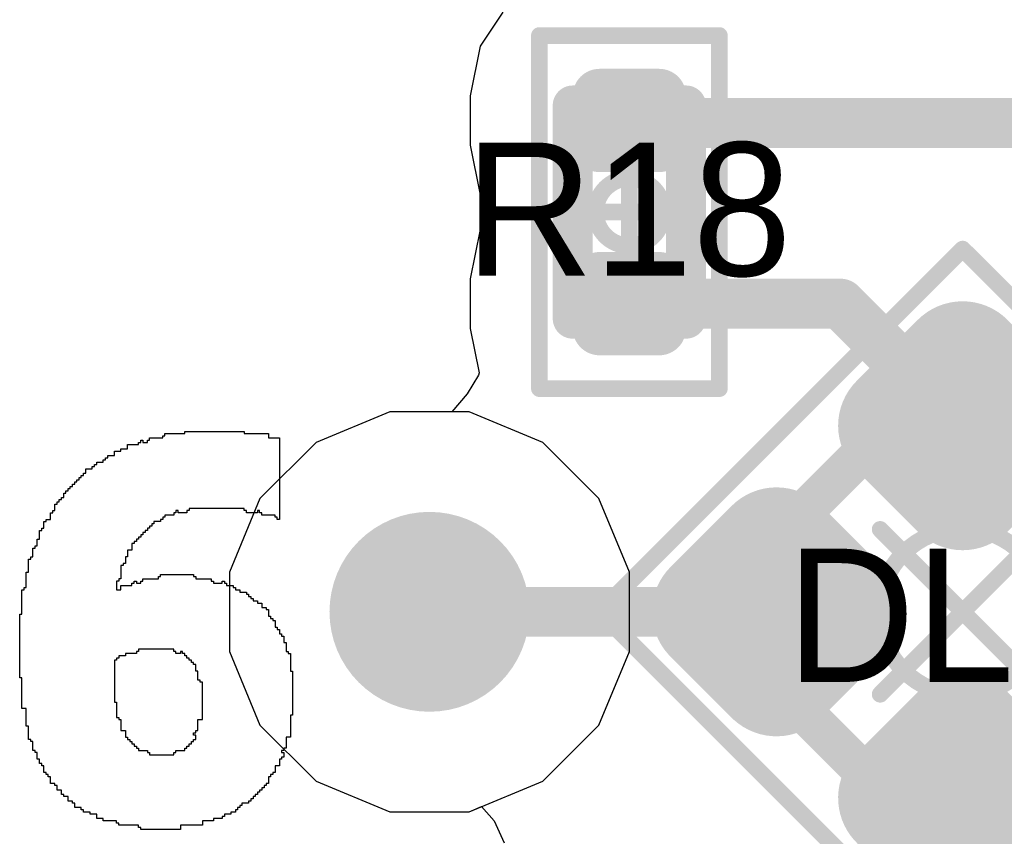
# Model space of a CAD drawing. Header units: millimetres. Extents: x -0.08 to 3.17, y -0.08 to 4.88.
# Tile 98 of 256: x 0.09 to 0.2, y 1.97 to 2.06. Entities that reach past the tile are written whole.
import ezdxf

# ---------------------------------------------------------------- set-up
doc = ezdxf.new("R2010")
doc.units = ezdxf.units.MM
doc.header["$MEASUREMENT"] = 0
for name, color, linetype in [('BottomLayer', 5, 'Continuous'), ('Mechanical13', 56, 'Continuous'), ('Mechanical15', 56, 'Continuous'), ('Mechanical2', 216, 'Continuous'), ('MidLayer1', 16, 'Continuous'), ('MidLayer2', 76, 'Continuous'), ('MultiLayer', 9, 'Continuous'), ('TopLayer', 1, 'Continuous'), ('TopOverlay', 2, 'Continuous'), ('TopPaste', 8, 'Continuous'), ('TopSolder', 216, 'Continuous'), ('ViaHoleLayer', 16, 'Continuous')]:
    doc.layers.add(name, color=color, linetype=linetype)

# ---------------------------------------------------------------- blocks, each defined once
blk = doc.blocks.new('RES_0201_535')
at = {"layer": 'Mechanical13', "const_width": 0.0047244}
for points in [[(-0.0125984, 0.0066929), (0.0125984, 0.0066929)], [(-0.0125984, 0.0066929), (-0.0125984, -0.0066929)], [(0.0125984, 0.0066929), (0.0125984, -0.0066929)], [(-0.0125984, -0.0066929), (0.0125984, -0.0066929)]]:
    blk.add_lwpolyline(points, dxfattribs=at)
at = {"layer": 'Mechanical13', "const_width": 0.0023622}
for points in [[(-0.0137795, 0.0066929, 1), (-0.0114173, 0.0066929, 1)], [(-0.0137795, 0.0066929, 1), (-0.0114173, 0.0066929, 1)], [(0.0114173, 0.0066929, 1), (0.0137795, 0.0066929, 1)], [(0.0114173, 0.0066929, 1), (0.0137795, 0.0066929, 1)], [(-0.0137795, -0.0066929, 1), (-0.0114173, -0.0066929, 1)], [(-0.0137795, -0.0066929, 1), (-0.0114173, -0.0066929, 1)], [(0.0114173, -0.0066929, 1), (0.0137795, -0.0066929, 1)], [(0.0114173, -0.0066929, 1), (0.0137795, -0.0066929, 1)]]:
    blk.add_lwpolyline(points, format="xyb", close=True, dxfattribs=at)
at = {"layer": 'Mechanical15', "const_width": 0.0019685}
for points in [[(-0.0208661, 0.0106299), (0.0208661, 0.0106299)], [(-0.0208661, 0.0106299), (-0.0208661, -0.0106299)], [(0.0208661, 0.0106299), (0.0208661, -0.0106299)], [(0, 0.005315), (0, -0.005315)], [(-0.005315, 0), (0.005315, 0)], [(-0.0208661, -0.0106299), (0.0208661, -0.0106299)]]:
    blk.add_lwpolyline(points, dxfattribs=at)
at = {"layer": 'Mechanical15'}
for points, const_width in [([(-0.0213582, 0.0106299, 1), (-0.020374, 0.0106299, 1)], 0.0009842), ([(-0.0213582, 0.0106299, 1), (-0.020374, 0.0106299, 1)], 0.0009842), ([(0.020374, 0.0106299, 1), (0.0213582, 0.0106299, 1)], 0.0009842), ([(0.020374, 0.0106299, 1), (0.0213582, 0.0106299, 1)], 0.0009842), ([(-0.0004921, 0.005315, 1), (0.0004921, 0.005315, 1)], 0.0009842), ([(0.0039882, 0, 1), (-0.0039882, 0, 1)], 0.0019685), ([(-0.0058071, 0, 1), (-0.0048229, 0, 1)], 0.0009842), ([(-0.0044803, 0, 1), (-0.0034961, 0, 1)], 0.0009842), ([(0.0034961, 0, 1), (0.0044803, 0, 1)], 0.0009842), ([(0.0048229, 0, 1), (0.0058071, 0, 1)], 0.0009842), ([(-0.0004921, -0.005315, 1), (0.0004921, -0.005315, 1)], 0.0009842), ([(-0.0213582, -0.0106299, 1), (-0.020374, -0.0106299, 1)], 0.0009842), ([(-0.0213582, -0.0106299, 1), (-0.020374, -0.0106299, 1)], 0.0009842), ([(0.020374, -0.0106299, 1), (0.0213582, -0.0106299, 1)], 0.0009842), ([(0.020374, -0.0106299, 1), (0.0213582, -0.0106299, 1)], 0.0009842)]:
    blk.add_lwpolyline(points, format="xyb", close=True, dxfattribs=dict(at, const_width=const_width))
at = {"layer": 'TopLayer', "const_width": 0.0031732}
for points in [[(-0.0153425, 0.0035197, 1), (-0.0121693, 0.0035197, 1)], [(-0.0094843, 0.0035197, 1), (-0.0063111, 0.0035197, 1)], [(0.0063111, 0.0035197, 1), (0.0094843, 0.0035197, 1)], [(0.0121693, 0.0035197, 1), (0.0153425, 0.0035197, 1)], [(-0.0153425, -0.0035197, 1), (-0.0121693, -0.0035197, 1)], [(-0.0094843, -0.0035197, 1), (-0.0063111, -0.0035197, 1)], [(0.0063111, -0.0035197, 1), (0.0094843, -0.0035197, 1)], [(0.0121693, -0.0035197, 1), (0.0153425, -0.0035197, 1)]]:
    blk.add_lwpolyline(points, format="xyb", close=True, dxfattribs=at)
at = {"layer": 'TopLayer'}
for points in [[(-0.0078977, 0.0066929), (-0.0137559, 0.0066929), (-0.0078977, -0.0066929), (-0.0137559, -0.0066929)], [(0.0078977, -0.0066929), (0.0137559, -0.0066929), (0.0078977, 0.0066929), (0.0137559, 0.0066929)], [(-0.0047245, 0.0035197), (-0.0169291, 0.0035197), (-0.0047245, -0.0035197), (-0.0169291, -0.0035197)], [(0.0047245, -0.0035197), (0.0169291, -0.0035197), (0.0047245, 0.0035197), (0.0169291, 0.0035197)]]:
    blk.add_solid(points, dxfattribs=at)
at = {"layer": 'TopPaste', "const_width": 0.0031732}
for points in [[(-0.0153425, 0.0035197, 1), (-0.0121693, 0.0035197, 1)], [(-0.0094843, 0.0035197, 1), (-0.0063111, 0.0035197, 1)], [(0.0063111, 0.0035197, 1), (0.0094843, 0.0035197, 1)], [(0.0121693, 0.0035197, 1), (0.0153425, 0.0035197, 1)], [(-0.0153425, -0.0035197, 1), (-0.0121693, -0.0035197, 1)], [(-0.0094843, -0.0035197, 1), (-0.0063111, -0.0035197, 1)], [(0.0063111, -0.0035197, 1), (0.0094843, -0.0035197, 1)], [(0.0121693, -0.0035197, 1), (0.0153425, -0.0035197, 1)]]:
    blk.add_lwpolyline(points, format="xyb", close=True, dxfattribs=at)
at = {"layer": 'TopPaste'}
for points in [[(-0.0078977, 0.0066929), (-0.0137559, 0.0066929), (-0.0078977, -0.0066929), (-0.0137559, -0.0066929)], [(0.0078977, -0.0066929), (0.0137559, -0.0066929), (0.0078977, 0.0066929), (0.0137559, 0.0066929)], [(-0.0047245, 0.0035197), (-0.0169291, 0.0035197), (-0.0047245, -0.0035197), (-0.0169291, -0.0035197)], [(0.0047245, -0.0035197), (0.0169291, -0.0035197), (0.0047245, 0.0035197), (0.0169291, 0.0035197)]]:
    blk.add_solid(points, dxfattribs=at)
at = {"layer": 'TopSolder', "const_width": 0.0031732}
for points in [[(-0.0153425, 0.0035197, 1), (-0.0121693, 0.0035197, 1)], [(-0.0094843, 0.0035197, 1), (-0.0063111, 0.0035197, 1)], [(0.0063111, 0.0035197, 1), (0.0094843, 0.0035197, 1)], [(0.0121693, 0.0035197, 1), (0.0153425, 0.0035197, 1)], [(-0.0153425, -0.0035197, 1), (-0.0121693, -0.0035197, 1)], [(-0.0094843, -0.0035197, 1), (-0.0063111, -0.0035197, 1)], [(0.0063111, -0.0035197, 1), (0.0094843, -0.0035197, 1)], [(0.0121693, -0.0035197, 1), (0.0153425, -0.0035197, 1)]]:
    blk.add_lwpolyline(points, format="xyb", close=True, dxfattribs=at)
at = {"layer": 'TopSolder'}
for points in [[(-0.0078977, 0.0066929), (-0.0137559, 0.0066929), (-0.0078977, -0.0066929), (-0.0137559, -0.0066929)], [(0.0078977, -0.0066929), (0.0137559, -0.0066929), (0.0078977, 0.0066929), (0.0137559, 0.0066929)], [(-0.0047245, 0.0035197), (-0.0169291, 0.0035197), (-0.0047245, -0.0035197), (-0.0169291, -0.0035197)], [(0.0047245, -0.0035197), (0.0169291, -0.0035197), (0.0047245, 0.0035197), (0.0169291, 0.0035197)]]:
    blk.add_solid(points, dxfattribs=at)
blk = doc.blocks.new('SMLP34RGB2W_542')
at = {"layer": 'Mechanical13', "const_width": 0.0047244}
for points in [[(-0.0216535, 0.0216535), (0.0216535, 0.0216535)], [(-0.0216535, -0.0216535), (-0.0216535, 0.0216535)], [(0.0216535, -0.0216535), (0.0216535, 0.0216535)], [(-0.0216535, -0.0216535), (0.0216535, -0.0216535)]]:
    blk.add_lwpolyline(points, dxfattribs=at)
at = {"layer": 'Mechanical13', "const_width": 0.0023622}
for points in [[(-0.0228346, 0.0216535, 1), (-0.0204724, 0.0216535, 1)], [(-0.0228346, 0.0216535, 1), (-0.0204724, 0.0216535, 1)], [(0.0204724, 0.0216535, 1), (0.0228346, 0.0216535, 1)], [(0.0204724, 0.0216535, 1), (0.0228346, 0.0216535, 1)], [(-0.0228346, -0.0216535, 1), (-0.0204724, -0.0216535, 1)], [(-0.0228346, -0.0216535, 1), (-0.0204724, -0.0216535, 1)], [(0.0204724, -0.0216535, 1), (0.0228346, -0.0216535, 1)], [(0.0204724, -0.0216535, 1), (0.0228346, -0.0216535, 1)]]:
    blk.add_lwpolyline(points, format="xyb", close=True, dxfattribs=at)
at = {"layer": 'Mechanical13'}
blk.add_solid([(-0.0216533, -0.0216536), (-0.0078739, -0.0216536), (-0.0216533, -0.0078742), (-0.0078739, -0.0078742)], dxfattribs=at)
at = {"layer": 'Mechanical15', "const_width": 0.0019685}
for points in [[(-0.030315, 0.030315), (0.030315, 0.030315)], [(-0.030315, -0.030315), (-0.030315, 0.030315)], [(0.030315, -0.030315), (0.030315, 0.030315)], [(0, -0.0137795), (0, 0.0137795)], [(-0.0137795, 0), (0.0137795, 0)], [(-0.030315, -0.030315), (0.030315, -0.030315)]]:
    blk.add_lwpolyline(points, dxfattribs=at)
at = {"layer": 'Mechanical15'}
for points, const_width in [([(-0.0308071, 0.030315, 1), (-0.0298229, 0.030315, 1)], 0.0009842), ([(-0.0308071, 0.030315, 1), (-0.0298229, 0.030315, 1)], 0.0009842), ([(0.0298229, 0.030315, 1), (0.0308071, 0.030315, 1)], 0.0009842), ([(0.0298229, 0.030315, 1), (0.0308071, 0.030315, 1)], 0.0009842), ([(-0.0004921, 0.0137795, 1), (0.0004921, 0.0137795, 1)], 0.0009842), ([(0.0098425, 0, 1), (-0.0098425, 0, 1)], 0.0019685), ([(-0.0142716, 0, 1), (-0.0132874, 0, 1)], 0.0009842), ([(-0.0103346, 0, 1), (-0.0093504, 0, 1)], 0.0009842), ([(0.0093504, 0, 1), (0.0103346, 0, 1)], 0.0009842), ([(0.0132874, 0, 1), (0.0142716, 0, 1)], 0.0009842), ([(-0.0004921, -0.0137795, 1), (0.0004921, -0.0137795, 1)], 0.0009842), ([(-0.0308071, -0.030315, 1), (-0.0298229, -0.030315, 1)], 0.0009842), ([(-0.0308071, -0.030315, 1), (-0.0298229, -0.030315, 1)], 0.0009842), ([(0.0298229, -0.030315, 1), (0.0308071, -0.030315, 1)], 0.0009842), ([(0.0298229, -0.030315, 1), (0.0308071, -0.030315, 1)], 0.0009842)]:
    blk.add_lwpolyline(points, format="xyb", close=True, dxfattribs=dict(at, const_width=const_width))
at = {"layer": 'TopLayer', "const_width": 0.0055275}
for points in [[(-0.0234173, 0.0206536, 1), (-0.0178899, 0.0206536, 1)], [(-0.0132125, 0.0206536, 1), (-0.0076851, 0.0206536, 1)], [(0.0076851, 0.0206536, 1), (0.0132125, 0.0206536, 1)], [(0.0178899, 0.0206536, 1), (0.0234173, 0.0206536, 1)], [(-0.0234173, 0.0104488, 1), (-0.0178899, 0.0104488, 1)], [(-0.0132125, 0.0104488, 1), (-0.0076851, 0.0104488, 1)], [(0.0076851, 0.0104488, 1), (0.0132125, 0.0104488, 1)], [(0.0178899, 0.0104488, 1), (0.0234173, 0.0104488, 1)], [(-0.0234173, -0.0104488, 1), (-0.0178899, -0.0104488, 1)], [(-0.0132125, -0.0104488, 1), (-0.0076851, -0.0104488, 1)], [(0.0076851, -0.0104488, 1), (0.0132125, -0.0104488, 1)], [(0.0178899, -0.0104488, 1), (0.0234173, -0.0104488, 1)], [(-0.0234173, -0.0206536, 1), (-0.0178899, -0.0206536, 1)], [(-0.0132125, -0.0206536, 1), (-0.0076851, -0.0206536, 1)], [(0.0076851, -0.0206536, 1), (0.0132125, -0.0206536, 1)], [(0.0178899, -0.0206536, 1), (0.0234173, -0.0206536, 1)]]:
    blk.add_lwpolyline(points, format="xyb", close=True, dxfattribs=at)
at = {"layer": 'TopLayer'}
for points in [[(-0.0104488, 0.0049213), (-0.0104488, 0.0261811), (-0.0206536, 0.0049213), (-0.0206536, 0.0261811)], [(0.0206536, 0.0049213), (0.0206536, 0.0261811), (0.0104488, 0.0049213), (0.0104488, 0.0261811)], [(-0.0049213, 0.0104488), (-0.0049213, 0.0206536), (-0.0261811, 0.0104488), (-0.0261811, 0.0206536)], [(0.0261811, 0.0104488), (0.0261811, 0.0206536), (0.0049213, 0.0104488), (0.0049213, 0.0206536)], [(-0.0206536, -0.0049213), (-0.0206536, -0.0261811), (-0.0104488, -0.0049213), (-0.0104488, -0.0261811)], [(0.0104488, -0.0049213), (0.0104488, -0.0261811), (0.0206536, -0.0049213), (0.0206536, -0.0261811)], [(-0.0261811, -0.0104488), (-0.0261811, -0.0206536), (-0.0049213, -0.0104488), (-0.0049213, -0.0206536)], [(0.0049213, -0.0104488), (0.0049213, -0.0206536), (0.0261811, -0.0104488), (0.0261811, -0.0206536)]]:
    blk.add_solid(points, dxfattribs=at)
at = {"layer": 'TopPaste', "const_width": 0.0055275}
for points in [[(-0.0234173, 0.0206536, 1), (-0.0178899, 0.0206536, 1)], [(-0.0132125, 0.0206536, 1), (-0.0076851, 0.0206536, 1)], [(0.0076851, 0.0206536, 1), (0.0132125, 0.0206536, 1)], [(0.0178899, 0.0206536, 1), (0.0234173, 0.0206536, 1)], [(-0.0234173, 0.0104488, 1), (-0.0178899, 0.0104488, 1)], [(-0.0132125, 0.0104488, 1), (-0.0076851, 0.0104488, 1)], [(0.0076851, 0.0104488, 1), (0.0132125, 0.0104488, 1)], [(0.0178899, 0.0104488, 1), (0.0234173, 0.0104488, 1)], [(-0.0234173, -0.0104488, 1), (-0.0178899, -0.0104488, 1)], [(-0.0132125, -0.0104488, 1), (-0.0076851, -0.0104488, 1)], [(0.0076851, -0.0104488, 1), (0.0132125, -0.0104488, 1)], [(0.0178899, -0.0104488, 1), (0.0234173, -0.0104488, 1)], [(-0.0234173, -0.0206536, 1), (-0.0178899, -0.0206536, 1)], [(-0.0132125, -0.0206536, 1), (-0.0076851, -0.0206536, 1)], [(0.0076851, -0.0206536, 1), (0.0132125, -0.0206536, 1)], [(0.0178899, -0.0206536, 1), (0.0234173, -0.0206536, 1)]]:
    blk.add_lwpolyline(points, format="xyb", close=True, dxfattribs=at)
at = {"layer": 'TopPaste'}
for points in [[(-0.0104488, 0.0049213), (-0.0104488, 0.0261811), (-0.0206536, 0.0049213), (-0.0206536, 0.0261811)], [(0.0206536, 0.0049213), (0.0206536, 0.0261811), (0.0104488, 0.0049213), (0.0104488, 0.0261811)], [(-0.0049213, 0.0104488), (-0.0049213, 0.0206536), (-0.0261811, 0.0104488), (-0.0261811, 0.0206536)], [(0.0261811, 0.0104488), (0.0261811, 0.0206536), (0.0049213, 0.0104488), (0.0049213, 0.0206536)], [(-0.0206536, -0.0049213), (-0.0206536, -0.0261811), (-0.0104488, -0.0049213), (-0.0104488, -0.0261811)], [(0.0104488, -0.0049213), (0.0104488, -0.0261811), (0.0206536, -0.0049213), (0.0206536, -0.0261811)], [(-0.0261811, -0.0104488), (-0.0261811, -0.0206536), (-0.0049213, -0.0104488), (-0.0049213, -0.0206536)], [(0.0049213, -0.0104488), (0.0049213, -0.0206536), (0.0261811, -0.0104488), (0.0261811, -0.0206536)]]:
    blk.add_solid(points, dxfattribs=at)
at = {"layer": 'TopSolder', "const_width": 0.007496}
for points in [[(-0.0244016, 0.0206536, 1), (-0.0169056, 0.0206536, 1)], [(-0.0141968, 0.0206536, 1), (-0.0067008, 0.0206536, 1)], [(0.0067008, 0.0206536, 1), (0.0141968, 0.0206536, 1)], [(0.0169056, 0.0206536, 1), (0.0244016, 0.0206536, 1)], [(-0.0244016, 0.0104488, 1), (-0.0169056, 0.0104488, 1)], [(-0.0141968, 0.0104488, 1), (-0.0067008, 0.0104488, 1)], [(0.0067008, 0.0104488, 1), (0.0141968, 0.0104488, 1)], [(0.0169056, 0.0104488, 1), (0.0244016, 0.0104488, 1)], [(-0.0244016, -0.0104488, 1), (-0.0169056, -0.0104488, 1)], [(-0.0141968, -0.0104488, 1), (-0.0067008, -0.0104488, 1)], [(0.0067008, -0.0104488, 1), (0.0141968, -0.0104488, 1)], [(0.0169056, -0.0104488, 1), (0.0244016, -0.0104488, 1)], [(-0.0244016, -0.0206536, 1), (-0.0169056, -0.0206536, 1)], [(-0.0141968, -0.0206536, 1), (-0.0067008, -0.0206536, 1)], [(0.0067008, -0.0206536, 1), (0.0141968, -0.0206536, 1)], [(0.0169056, -0.0206536, 1), (0.0244016, -0.0206536, 1)]]:
    blk.add_lwpolyline(points, format="xyb", close=True, dxfattribs=at)
at = {"layer": 'TopSolder'}
for points in [[(-0.0104488, 0.0029528), (-0.0104488, 0.0281496), (-0.0206536, 0.0029528), (-0.0206536, 0.0281496)], [(0.0206536, 0.0029528), (0.0206536, 0.0281496), (0.0104488, 0.0029528), (0.0104488, 0.0281496)], [(-0.0029528, 0.0104488), (-0.0029528, 0.0206536), (-0.0281496, 0.0104488), (-0.0281496, 0.0206536)], [(0.0281496, 0.0104488), (0.0281496, 0.0206536), (0.0029528, 0.0104488), (0.0029528, 0.0206536)], [(-0.0206536, -0.0029528), (-0.0206536, -0.0281496), (-0.0104488, -0.0029528), (-0.0104488, -0.0281496)], [(0.0104488, -0.0029528), (0.0104488, -0.0281496), (0.0206536, -0.0029528), (0.0206536, -0.0281496)], [(-0.0281496, -0.0104488), (-0.0281496, -0.0206536), (-0.0029528, -0.0104488), (-0.0029528, -0.0206536)], [(0.0029528, -0.0104488), (0.0029528, -0.0206536), (0.0281496, -0.0104488), (0.0281496, -0.0206536)]]:
    blk.add_solid(points, dxfattribs=at)

msp = doc.modelspace()

# ---------------------------------------------------------------- linework, layer by layer
at = {"layer": 'BottomLayer'}
for p, q in [((0.1291596, 2.015748), (0.1204775, 2.0121518)), ((0.138557, 2.015748), (0.1291596, 2.015748)), ((0.1472391, 2.0121518), (0.138557, 2.015748)), ((0.1204775, 2.0121518), (0.1138325, 2.0055068)), ((0.1538841, 2.0055068), (0.1472391, 2.0121518)), ((0.1138325, 2.0055068), (0.1102363, 1.9968247)), ((0.1574803, 1.9968247), (0.1538841, 2.0055068)), ((0.1102363, 1.9968247), (0.1102363, 1.9874273)), ((0.1574803, 1.9874273), (0.1574803, 1.9968247)), ((0.1102363, 1.9874273), (0.1138325, 1.9787452)), ((0.1538841, 1.9787452), (0.1574803, 1.9874273)), ((0.1138325, 1.9787452), (0.1204775, 1.9721002)), ((0.1472391, 1.9721002), (0.1538841, 1.9787452)), ((0.1204775, 1.9721002), (0.1291596, 1.968504)), ((0.138557, 1.968504), (0.1472391, 1.9721002)), ((0.1291596, 1.968504), (0.138557, 1.968504))]:
    msp.add_line(p, q, dxfattribs=at)
at = {"layer": 'BottomLayer', "const_width": 0.011811}
msp.add_lwpolyline([(0.1279528, 1.992126, 1), (0.1397638, 1.992126, 1)], format="xyb", close=True, dxfattribs=at)
at = {"layer": 'MidLayer1'}
for p, q in [((0.1291596, 2.015748), (0.1204775, 2.0121518)), ((0.138557, 2.015748), (0.1291596, 2.015748)), ((0.1472391, 2.0121518), (0.138557, 2.015748)), ((0.1204775, 2.0121518), (0.1138325, 2.0055068)), ((0.1538841, 2.0055068), (0.1472391, 2.0121518)), ((0.1138325, 2.0055068), (0.1102363, 1.9968247)), ((0.1574803, 1.9968247), (0.1538841, 2.0055068)), ((0.1102363, 1.9968247), (0.1102363, 1.9874273)), ((0.1574803, 1.9874273), (0.1574803, 1.9968247)), ((0.1102363, 1.9874273), (0.1138325, 1.9787452)), ((0.1538841, 1.9787452), (0.1574803, 1.9874273)), ((0.1138325, 1.9787452), (0.1204775, 1.9721002)), ((0.1472391, 1.9721002), (0.1538841, 1.9787452)), ((0.1204775, 1.9721002), (0.1291596, 1.968504)), ((0.138557, 1.968504), (0.1472391, 1.9721002)), ((0.1291596, 1.968504), (0.138557, 1.968504))]:
    msp.add_line(p, q, dxfattribs=at)
at = {"layer": 'MidLayer1', "const_width": 0.011811}
msp.add_lwpolyline([(0.1279528, 1.992126, 1), (0.1397638, 1.992126, 1)], format="xyb", close=True, dxfattribs=at)
at = {"layer": 'MidLayer2', "const_width": 0.011811}
msp.add_lwpolyline([(0.1279528, 1.992126, 1), (0.1397638, 1.992126, 1)], format="xyb", close=True, dxfattribs=at)
at = {"layer": 'MultiLayer', "const_width": 0.011811}
msp.add_lwpolyline([(0.1279528, 1.992126, 1), (0.1397638, 1.992126, 1)], format="xyb", close=True, dxfattribs=at)
at = {"layer": 'TopLayer'}
for p, q in [((0.1425316, 2.0629921), (0.1398458, 2.0589726)), ((0.1398458, 2.0589726), (0.1386828, 2.053126)), ((0.1386828, 2.053126), (0.1386828, 2.0472678)), ((0.1386828, 2.0472678), (0.1398458, 2.0414212)), ((0.1398458, 2.0414212), (0.1412163, 2.0393701)), ((0.1412163, 2.0393701), (0.1398458, 2.037319)), ((0.1398458, 2.037319), (0.1386828, 2.0314724)), ((0.1386828, 2.0314724), (0.1386828, 2.0256142)), ((0.1386828, 2.0256142), (0.1397265, 2.0203675)), ((0.1396621, 2.0201131), (0.1383017, 2.0179025)), ((0.1397265, 2.0203675), (0.1396621, 2.0201131)), ((0.1383017, 2.0179025), (0.1365181, 2.015748)), ((0.1291596, 2.015748), (0.1204775, 2.0121518)), ((0.1365181, 2.015748), (0.1291596, 2.015748)), ((0.1204775, 2.0121518), (0.1138325, 2.0055068)), ((0.1138325, 2.0055068), (0.1102363, 1.9968247)), ((0.1102363, 1.9968247), (0.1102363, 1.9874273)), ((0.1102363, 1.9874273), (0.1138325, 1.9787452)), ((0.1138325, 1.9787452), (0.1204775, 1.9721002)), ((0.1204775, 1.9721002), (0.1291596, 1.968504)), ((0.1291596, 1.968504), (0.138557, 1.968504)), ((0.138557, 1.968504), (0.1400081, 1.9691051)), ((0.1400081, 1.9691051), (0.1414915, 1.9674089)), ((0.1414915, 1.9674089), (0.1426899, 1.9648039))]:
    msp.add_line(p, q, dxfattribs=at)
at = {"layer": 'TopLayer', "const_width": 0.0059055}
for points in [[(0.1574803, 2.0499111), (0.506604, 2.0499111)], [(0.1574803, 2.0285433), (0.1824228, 2.0285433)], [(0.1824228, 2.0285433), (0.1968504, 2.0141157)], [(0.1338583, 1.992126), (0.1338598, 1.9921245)], [(0.1338598, 1.9921245), (0.1748562, 1.9921245)], [(0.1748562, 1.9921245), (0.1748577, 1.992123)], [(0.1784918, 1.9517717), (0.1968504, 1.9701303)]]:
    msp.add_lwpolyline(points, dxfattribs=at)
at = {"layer": 'TopLayer'}
for points, const_width in [([(0.1560039, 2.0499111, 1), (0.1589567, 2.0499111, 1)], 0.0029527), ([(0.1560039, 2.0285433, 1), (0.1589567, 2.0285433, 1)], 0.0029527), ([(0.1809464, 2.0285433, 1), (0.1838992, 2.0285433, 1)], 0.0029527), ([(0.1809464, 2.0285433, 1), (0.1838992, 2.0285433, 1)], 0.0029527), ([(0.195374, 2.0141157, 1), (0.1983268, 2.0141157, 1)], 0.0029527), ([(0.1279528, 1.992126, 1), (0.1397638, 1.992126, 1)], 0.011811), ([(0.1323819, 1.992126, 1), (0.1353347, 1.992126, 1)], 0.0029527), ([(0.1323834, 1.9921245, 1), (0.1353362, 1.9921245, 1)], 0.0029527), ([(0.1323834, 1.9921245, 1), (0.1353362, 1.9921245, 1)], 0.0029527), ([(0.1733798, 1.9921245, 1), (0.1763326, 1.9921245, 1)], 0.0029527), ([(0.1733798, 1.9921245, 1), (0.1763326, 1.9921245, 1)], 0.0029527), ([(0.1733813, 1.992123, 1), (0.1763341, 1.992123, 1)], 0.0029527), ([(0.195374, 1.9701303, 1), (0.1983268, 1.9701303, 1)], 0.0029527)]:
    msp.add_lwpolyline(points, format="xyb", close=True, dxfattribs=dict(at, const_width=const_width))
at = {"layer": 'TopOverlay'}
for p, q in [((0.1007897, 2.0124084), (0.1007897, 2.0126684)), ((0.1007897, 2.0126684), (0.10235, 2.0126684)), ((0.10235, 2.0126684), (0.10235, 2.0129285)), ((0.10235, 2.0129285), (0.10261, 2.0129285)), ((0.10261, 2.0129285), (0.10261, 2.0131885)), ((0.10261, 2.0131885), (0.1049504, 2.0131885)), ((0.1049504, 2.0131885), (0.1049504, 2.0134485)), ((0.1049504, 2.0134485), (0.1119714, 2.0134485)), ((0.1119714, 2.0134485), (0.1119714, 2.0131885)), ((0.1119714, 2.0131885), (0.1148319, 2.0131885)), ((0.1148319, 2.0131885), (0.1148319, 2.0126684)), ((0.1148319, 2.0126684), (0.1161321, 2.0126684)), ((0.1161321, 2.0126684), (0.1161321, 2.003047)), ((0.0974092, 2.0111082), (0.0974092, 2.0113682)), ((0.0974092, 2.0113682), (0.0981894, 2.0113682)), ((0.0981894, 2.0113682), (0.0981894, 2.0118883)), ((0.0981894, 2.0118883), (0.0994896, 2.0118883)), ((0.0994896, 2.0118883), (0.0994896, 2.0121483)), ((0.0994896, 2.0121483), (0.0997496, 2.0121483)), ((0.0997496, 2.0121483), (0.0997496, 2.0124084)), ((0.0997496, 2.0124084), (0.1000096, 2.0124084)), ((0.1000096, 2.0124084), (0.1000096, 2.0121483)), ((0.1000096, 2.0121483), (0.1005297, 2.0121483)), ((0.1005297, 2.0121483), (0.1005297, 2.0124084)), ((0.1005297, 2.0124084), (0.1007897, 2.0124084)), ((0.095589, 2.010068), (0.095589, 2.0103281)), ((0.095589, 2.0103281), (0.095849, 2.0103281)), ((0.095849, 2.0103281), (0.095849, 2.0105881)), ((0.095849, 2.0105881), (0.0966291, 2.0105881)), ((0.0966291, 2.0105881), (0.0966291, 2.0111082)), ((0.0966291, 2.0111082), (0.0974092, 2.0111082)), ((0.0932486, 2.0085078), (0.0932486, 2.0090279)), ((0.0932486, 2.0090279), (0.0940287, 2.0090279)), ((0.0940287, 2.0090279), (0.0940287, 2.0092879)), ((0.0940287, 2.0092879), (0.0942888, 2.0092879)), ((0.0942888, 2.0092879), (0.0942888, 2.0095479)), ((0.0942888, 2.0095479), (0.0945488, 2.0095479)), ((0.0945488, 2.0095479), (0.0945488, 2.009808)), ((0.0945488, 2.009808), (0.0953289, 2.009808)), ((0.0953289, 2.009808), (0.0953289, 2.010068)), ((0.0953289, 2.010068), (0.095589, 2.010068)), ((0.0924685, 2.0077277), (0.0924685, 2.0079877)), ((0.0924685, 2.0079877), (0.0927285, 2.0079877)), ((0.0927285, 2.0079877), (0.0927285, 2.0082477)), ((0.0927285, 2.0082477), (0.0929886, 2.0082477)), ((0.0929886, 2.0082477), (0.0929886, 2.0085078)), ((0.0929886, 2.0085078), (0.0932486, 2.0085078)), ((0.0911683, 2.0064275), (0.0911683, 2.0066875)), ((0.0911683, 2.0066875), (0.0914283, 2.0066875)), ((0.0914283, 2.0066875), (0.0914283, 2.0069475)), ((0.0914283, 2.0069475), (0.0916884, 2.0069475)), ((0.0916884, 2.0069475), (0.0916884, 2.0072076)), ((0.0916884, 2.0072076), (0.0919484, 2.0072076)), ((0.0919484, 2.0072076), (0.0919484, 2.0074676)), ((0.0919484, 2.0074676), (0.0922085, 2.0074676)), ((0.0922085, 2.0074676), (0.0922085, 2.0077277)), ((0.0922085, 2.0077277), (0.0924685, 2.0077277)), ((0.0903882, 2.0053873), (0.0903882, 2.0056474)), ((0.0903882, 2.0056474), (0.0906482, 2.0056474)), ((0.0906482, 2.0056474), (0.0906482, 2.0061674)), ((0.0906482, 2.0061674), (0.0909083, 2.0061674)), ((0.0909083, 2.0061674), (0.0909083, 2.0064275)), ((0.0909083, 2.0064275), (0.0911683, 2.0064275)), ((0.0896081, 2.0040871), (0.0896081, 2.0048672)), ((0.0896081, 2.0048672), (0.0898681, 2.0048672)), ((0.0898681, 2.0048672), (0.0898681, 2.0051273)), ((0.0898681, 2.0051273), (0.0901281, 2.0051273)), ((0.0901281, 2.0051273), (0.0901281, 2.0053873)), ((0.0901281, 2.0053873), (0.0903882, 2.0053873)), ((0.1119714, 2.0043472), (0.1054705, 2.0043472)), ((0.1054705, 2.0043472), (0.1054705, 2.0040871)), ((0.1119714, 2.0040871), (0.1119714, 2.0043472)), ((0.089088, 2.003047), (0.089088, 2.0038271)), ((0.089088, 2.0038271), (0.089348, 2.0038271)), ((0.089348, 2.0038271), (0.089348, 2.0040871)), ((0.089348, 2.0040871), (0.0896081, 2.0040871)), ((0.10261, 2.003307), (0.10235, 2.003307)), ((0.10235, 2.003307), (0.10235, 2.003047)), ((0.1036502, 2.003567), (0.10261, 2.003567)), ((0.10261, 2.003567), (0.10261, 2.003307)), ((0.1039102, 2.0038271), (0.1036502, 2.0038271)), ((0.1036502, 2.0038271), (0.1036502, 2.003567)), ((0.1041703, 2.0040871), (0.1039102, 2.0040871)), ((0.1039102, 2.0040871), (0.1039102, 2.0038271)), ((0.1041703, 2.0038271), (0.1041703, 2.0040871)), ((0.1052104, 2.0038271), (0.1041703, 2.0038271)), ((0.1054705, 2.0040871), (0.1052104, 2.0040871)), ((0.1052104, 2.0040871), (0.1052104, 2.0038271)), ((0.1122315, 2.0040871), (0.1119714, 2.0040871)), ((0.1122315, 2.0038271), (0.1122315, 2.0040871)), ((0.1135317, 2.0038271), (0.1122315, 2.0038271)), ((0.1137917, 2.0040871), (0.1135317, 2.0040871)), ((0.1135317, 2.0040871), (0.1135317, 2.0038271)), ((0.1137917, 2.0038271), (0.1137917, 2.0040871)), ((0.1140518, 2.0038271), (0.1137917, 2.0038271)), ((0.1140518, 2.003567), (0.1140518, 2.0038271)), ((0.115612, 2.003567), (0.1140518, 2.003567)), ((0.115612, 2.003307), (0.115612, 2.003567)), ((0.115872, 2.003307), (0.115612, 2.003307)), ((0.115872, 2.003047), (0.115872, 2.003307)), ((0.0880478, 2.0017468), (0.0880478, 2.0020068)), ((0.0880478, 2.0020068), (0.0883079, 2.0020068)), ((0.0883079, 2.0020068), (0.0883079, 2.0027869)), ((0.0883079, 2.0027869), (0.0885679, 2.0027869)), ((0.0885679, 2.0027869), (0.0885679, 2.003047)), ((0.0885679, 2.003047), (0.089088, 2.003047)), ((0.1007897, 2.0020068), (0.1005297, 2.0020068)), ((0.1005297, 2.0020068), (0.1005297, 2.0017468)), ((0.1010498, 2.0022668), (0.1007897, 2.0022668)), ((0.1007897, 2.0022668), (0.1007897, 2.0020068)), ((0.1013098, 2.0025269), (0.1010498, 2.0025269)), ((0.1010498, 2.0025269), (0.1010498, 2.0022668)), ((0.1020899, 2.0027869), (0.1013098, 2.0027869)), ((0.1013098, 2.0027869), (0.1013098, 2.0025269)), ((0.10235, 2.003047), (0.1020899, 2.003047)), ((0.1020899, 2.003047), (0.1020899, 2.0027869)), ((0.1161321, 2.003047), (0.115872, 2.003047)), ((0.0877878, 2.0007066), (0.0877878, 2.0017468)), ((0.0877878, 2.0017468), (0.0880478, 2.0017468)), ((0.0997496, 2.0009666), (0.0994896, 2.0009666)), ((0.0994896, 2.0009666), (0.0994896, 2.0007066)), ((0.1000096, 2.0012267), (0.0997496, 2.0012267)), ((0.0997496, 2.0012267), (0.0997496, 2.0009666)), ((0.1002697, 2.0014867), (0.1000096, 2.0014867)), ((0.1000096, 2.0014867), (0.1000096, 2.0012267)), ((0.1005297, 2.0017468), (0.1002697, 2.0017468)), ((0.1002697, 2.0017468), (0.1002697, 2.0014867)), ((0.0870077, 1.9986263), (0.0870077, 1.9996664)), ((0.0870077, 1.9996664), (0.0872677, 1.9996664)), ((0.0872677, 1.9996664), (0.0872677, 1.9999265)), ((0.0872677, 1.9999265), (0.0875277, 1.9999265)), ((0.0875277, 1.9999265), (0.0875277, 2.0007066)), ((0.0875277, 2.0007066), (0.0877878, 2.0007066)), ((0.0989695, 2.0001865), (0.0987094, 2.0001865)), ((0.0987094, 2.0001865), (0.0987094, 1.9994064)), ((0.0992295, 2.0004466), (0.0989695, 2.0004466)), ((0.0989695, 2.0004466), (0.0989695, 2.0001865)), ((0.0994896, 2.0007066), (0.0992295, 2.0007066)), ((0.0992295, 2.0007066), (0.0992295, 2.0004466)), ((0.0867476, 1.9983663), (0.0867476, 1.9986263)), ((0.0867476, 1.9986263), (0.0870077, 1.9986263)), ((0.0981894, 1.9986263), (0.0979293, 1.9986263)), ((0.0979293, 1.9986263), (0.0979293, 1.9978462)), ((0.0987094, 1.9994064), (0.0981894, 1.9994064)), ((0.0981894, 1.9994064), (0.0981894, 1.9986263)), ((0.0864876, 1.996806), (0.0864876, 1.9983663)), ((0.0864876, 1.9983663), (0.0867476, 1.9983663)), ((0.0976693, 1.9975861), (0.0974092, 1.9975861)), ((0.0974092, 1.9975861), (0.0974092, 1.9960259)), ((0.0979293, 1.9978462), (0.0976693, 1.9978462)), ((0.0976693, 1.9978462), (0.0976693, 1.9975861)), ((0.0862275, 1.9949857), (0.0862275, 1.996806)), ((0.0862275, 1.996806), (0.0864876, 1.996806)), ((0.1018299, 1.9960259), (0.1018299, 1.9962859)), ((0.1018299, 1.9962859), (0.1020899, 1.9962859)), ((0.1020899, 1.9962859), (0.1020899, 1.996546)), ((0.1020899, 1.996546), (0.1059905, 1.996546)), ((0.1059905, 1.996546), (0.1059905, 1.9962859)), ((0.1059905, 1.9962859), (0.1062506, 1.9962859)), ((0.1062506, 1.9962859), (0.1062506, 1.9960259)), ((0.0971492, 1.9957659), (0.0968892, 1.9957659)), ((0.0968892, 1.9957659), (0.0968892, 1.9947257)), ((0.0974092, 1.9960259), (0.0971492, 1.9960259)), ((0.0971492, 1.9960259), (0.0971492, 1.9957659)), ((0.0974092, 1.9947257), (0.0974092, 1.9952458)), ((0.0974092, 1.9952458), (0.0987094, 1.9952458)), ((0.0987094, 1.9952458), (0.0987094, 1.9955058)), ((0.0987094, 1.9955058), (0.0989695, 1.9955058)), ((0.0989695, 1.9955058), (0.0989695, 1.9957659)), ((0.0989695, 1.9957659), (0.0992295, 1.9957659)), ((0.0992295, 1.9957659), (0.0992295, 1.9955058)), ((0.0992295, 1.9955058), (0.0997496, 1.9955058)), ((0.0997496, 1.9955058), (0.0997496, 1.9957659)), ((0.0997496, 1.9957659), (0.1000096, 1.9957659)), ((0.1000096, 1.9957659), (0.1000096, 1.9960259)), ((0.1000096, 1.9960259), (0.1018299, 1.9960259)), ((0.1062506, 1.9960259), (0.1080708, 1.9960259)), ((0.1080708, 1.9960259), (0.1080708, 1.9957659)), ((0.1080708, 1.9957659), (0.1083309, 1.9957659)), ((0.1083309, 1.9957659), (0.1083309, 1.9955058)), ((0.1083309, 1.9955058), (0.109371, 1.9955058)), ((0.109371, 1.9955058), (0.109371, 1.9957659)), ((0.109371, 1.9957659), (0.1096311, 1.9957659)), ((0.1096311, 1.9957659), (0.1096311, 1.9955058)), ((0.1096311, 1.9955058), (0.1098911, 1.9955058)), ((0.1098911, 1.9955058), (0.1098911, 1.9952458)), ((0.1098911, 1.9952458), (0.1106712, 1.9952458)), ((0.1106712, 1.9952458), (0.1106712, 1.9949857)), ((0.0857075, 1.9918653), (0.0857075, 1.9947257)), ((0.0857075, 1.9947257), (0.0859675, 1.9947257)), ((0.0859675, 1.9949857), (0.0862275, 1.9949857)), ((0.0859675, 1.9947257), (0.0859675, 1.9949857)), ((0.0968892, 1.9947257), (0.0974092, 1.9947257)), ((0.1106712, 1.9949857), (0.1109313, 1.9949857)), ((0.1109313, 1.9949857), (0.1109313, 1.9947257)), ((0.1109313, 1.9947257), (0.1114514, 1.9947257)), ((0.1114514, 1.9947257), (0.1114514, 1.9944657)), ((0.1114514, 1.9944657), (0.1122315, 1.9944657)), ((0.1122315, 1.9944657), (0.1122315, 1.9942056)), ((0.1122315, 1.9942056), (0.1124915, 1.9942056)), ((0.1124915, 1.9942056), (0.1124915, 1.9939456)), ((0.1124915, 1.9939456), (0.1127516, 1.9939456)), ((0.1127516, 1.9939456), (0.1127516, 1.9936855)), ((0.1127516, 1.9936855), (0.1130116, 1.9936855)), ((0.1130116, 1.9936855), (0.1130116, 1.9934255)), ((0.1130116, 1.9934255), (0.1135317, 1.9934255)), ((0.1135317, 1.9934255), (0.1135317, 1.9931655)), ((0.1135317, 1.9931655), (0.1140518, 1.9931655)), ((0.1140518, 1.9931655), (0.1140518, 1.9926454)), ((0.0854474, 1.9843241), (0.0854474, 1.9918653)), ((0.0854474, 1.9918653), (0.0857075, 1.9918653)), ((0.1140518, 1.9926454), (0.1145718, 1.9926454)), ((0.1145718, 1.9926454), (0.1145718, 1.9923853)), ((0.1145718, 1.9923853), (0.1148319, 1.9923853)), ((0.1148319, 1.9923853), (0.1148319, 1.9916052)), ((0.1148319, 1.9916052), (0.1150919, 1.9916052)), ((0.1150919, 1.9916052), (0.1150919, 1.9913452)), ((0.1150919, 1.9913452), (0.1153519, 1.9913452)), ((0.1153519, 1.9913452), (0.1153519, 1.9910852)), ((0.1153519, 1.9910852), (0.115612, 1.9910852)), ((0.115612, 1.9910852), (0.115612, 1.990305)), ((0.115612, 1.990305), (0.115872, 1.990305)), ((0.115872, 1.990305), (0.115872, 1.990045)), ((0.115872, 1.990045), (0.1161321, 1.990045)), ((0.1161321, 1.990045), (0.1161321, 1.9895249)), ((0.1161321, 1.9895249), (0.1163921, 1.9895249)), ((0.1163921, 1.9895249), (0.1163921, 1.9892649)), ((0.1163921, 1.9892649), (0.1166521, 1.9892649)), ((0.1166521, 1.9892649), (0.1166521, 1.9884848)), ((0.1166521, 1.9884848), (0.1169122, 1.9884848)), ((0.1169122, 1.9884848), (0.1169122, 1.9874446)), ((0.0979293, 1.9869245), (0.0971492, 1.9869245)), ((0.0971492, 1.9869245), (0.0971492, 1.9866645)), ((0.0992295, 1.9871846), (0.0979293, 1.9871846)), ((0.0979293, 1.9871846), (0.0979293, 1.9869245)), ((0.0994896, 1.9874446), (0.0992295, 1.9874446)), ((0.0992295, 1.9874446), (0.0992295, 1.9871846)), ((0.1036502, 1.9877046), (0.0994896, 1.9877046)), ((0.0994896, 1.9877046), (0.0994896, 1.9874446)), ((0.1036502, 1.9874446), (0.1036502, 1.9877046)), ((0.1039102, 1.9874446), (0.1036502, 1.9874446)), ((0.1039102, 1.9871846), (0.1039102, 1.9874446)), ((0.1044303, 1.9871846), (0.1039102, 1.9871846)), ((0.1046903, 1.9874446), (0.1044303, 1.9874446)), ((0.1044303, 1.9874446), (0.1044303, 1.9871846)), ((0.1046903, 1.9871846), (0.1046903, 1.9874446)), ((0.1049504, 1.9871846), (0.1046903, 1.9871846)), ((0.1049504, 1.9869245), (0.1049504, 1.9871846)), ((0.1052104, 1.9869245), (0.1049504, 1.9869245)), ((0.1052104, 1.9866645), (0.1052104, 1.9869245)), ((0.1169122, 1.9874446), (0.1171722, 1.9874446)), ((0.1171722, 1.9874446), (0.1171722, 1.9871846)), ((0.1171722, 1.9871846), (0.1174323, 1.9871846)), ((0.1174323, 1.9871846), (0.1174323, 1.9851042)), ((0.0968892, 1.9864044), (0.0966291, 1.9864044)), ((0.0966291, 1.9864044), (0.0966291, 1.9814637)), ((0.0971492, 1.9866645), (0.0968892, 1.9866645)), ((0.0968892, 1.9866645), (0.0968892, 1.9864044)), ((0.1054705, 1.9866645), (0.1052104, 1.9866645)), ((0.1054705, 1.9864044), (0.1054705, 1.9866645)), ((0.1057305, 1.9864044), (0.1054705, 1.9864044)), ((0.1057305, 1.9861444), (0.1057305, 1.9864044)), ((0.1059905, 1.9861444), (0.1057305, 1.9861444)), ((0.1059905, 1.9858844), (0.1059905, 1.9861444)), ((0.1062506, 1.9858844), (0.1059905, 1.9858844)), ((0.1062506, 1.9851042), (0.1062506, 1.9858844)), ((0.1065106, 1.9851042), (0.1062506, 1.9851042)), ((0.1065106, 1.9840641), (0.1065106, 1.9851042)), ((0.1174323, 1.9851042), (0.1176923, 1.9851042)), ((0.1176923, 1.9851042), (0.1176923, 1.9799035)), ((0.0857075, 1.9843241), (0.0854474, 1.9843241)), ((0.0857075, 1.9806836), (0.0857075, 1.9843241)), ((0.1067707, 1.9840641), (0.1065106, 1.9840641)), ((0.1067707, 1.9838041), (0.1067707, 1.9840641)), ((0.1070307, 1.9838041), (0.1067707, 1.9838041)), ((0.1070307, 1.9793834), (0.1070307, 1.9838041)), ((0.0966291, 1.9814637), (0.0968892, 1.9814637)), ((0.0968892, 1.9814637), (0.0968892, 1.9796434)), ((0.0862275, 1.9806836), (0.0857075, 1.9806836)), ((0.0862275, 1.9786033), (0.0862275, 1.9806836)), ((0.1176923, 1.9799035), (0.1174323, 1.9799035)), ((0.1174323, 1.9799035), (0.1174323, 1.9773031)), ((0.0968892, 1.9796434), (0.0971492, 1.9796434)), ((0.0971492, 1.9796434), (0.0971492, 1.9793834)), ((0.0971492, 1.9793834), (0.0974092, 1.9793834)), ((0.0974092, 1.9793834), (0.0974092, 1.9780832)), ((0.1065106, 1.9780832), (0.1065106, 1.9793834)), ((0.1065106, 1.9793834), (0.1070307, 1.9793834)), ((0.0864876, 1.9786033), (0.0862275, 1.9786033)), ((0.0864876, 1.977043), (0.0864876, 1.9786033)), ((0.0974092, 1.9780832), (0.0979293, 1.9780832)), ((0.0979293, 1.9780832), (0.0979293, 1.9773031)), ((0.1059905, 1.9775631), (0.1059905, 1.9778231)), ((0.1059905, 1.9778231), (0.1062506, 1.9778231)), ((0.1062506, 1.9775631), (0.1059905, 1.9775631)), ((0.1062506, 1.9778231), (0.1062506, 1.9780832)), ((0.1062506, 1.9780832), (0.1065106, 1.9780832)), ((0.1062506, 1.977043), (0.1062506, 1.9775631)), ((0.0867476, 1.977043), (0.0864876, 1.977043)), ((0.0867476, 1.976783), (0.0867476, 1.977043)), ((0.0870077, 1.976783), (0.0867476, 1.976783)), ((0.0870077, 1.9757428), (0.0870077, 1.976783)), ((0.0979293, 1.9773031), (0.0981894, 1.9773031)), ((0.0981894, 1.9773031), (0.0981894, 1.977043)), ((0.0981894, 1.977043), (0.0984494, 1.977043)), ((0.0984494, 1.977043), (0.0984494, 1.976783)), ((0.0984494, 1.976783), (0.0987094, 1.976783)), ((0.0987094, 1.976783), (0.0987094, 1.976523)), ((0.0987094, 1.976523), (0.0989695, 1.976523)), ((0.0989695, 1.976523), (0.0989695, 1.9762629)), ((0.1054705, 1.9762629), (0.1054705, 1.976523)), ((0.1054705, 1.976523), (0.1057305, 1.976523)), ((0.1057305, 1.976523), (0.1057305, 1.976783)), ((0.1057305, 1.976783), (0.1059905, 1.976783)), ((0.1059905, 1.976783), (0.1059905, 1.977043)), ((0.1059905, 1.977043), (0.1062506, 1.977043)), ((0.1174323, 1.9773031), (0.1169122, 1.9773031)), ((0.1169122, 1.9773031), (0.1169122, 1.9760029)), ((0.0872677, 1.9757428), (0.0870077, 1.9757428)), ((0.0872677, 1.9754828), (0.0872677, 1.9757428)), ((0.0875277, 1.9754828), (0.0872677, 1.9754828)), ((0.0875277, 1.9747027), (0.0875277, 1.9754828)), ((0.0989695, 1.9762629), (0.0992295, 1.9762629)), ((0.0992295, 1.9762629), (0.0992295, 1.9760029)), ((0.0992295, 1.9760029), (0.0994896, 1.9760029)), ((0.0994896, 1.9760029), (0.0994896, 1.9757428)), ((0.0994896, 1.9757428), (0.1005297, 1.9757428)), ((0.1005297, 1.9757428), (0.1005297, 1.9754828)), ((0.1005297, 1.9754828), (0.1007897, 1.9754828)), ((0.1007897, 1.9754828), (0.1007897, 1.9752228)), ((0.1007897, 1.9752228), (0.1033901, 1.9752228)), ((0.1033901, 1.9752228), (0.1036502, 1.9752228)), ((0.1036502, 1.9752228), (0.1036502, 1.9754828)), ((0.1036502, 1.9754828), (0.1039102, 1.9754828)), ((0.1039102, 1.9754828), (0.1039102, 1.9757428)), ((0.1039102, 1.9757428), (0.1049504, 1.9757428)), ((0.1049504, 1.9757428), (0.1049504, 1.9760029)), ((0.1049504, 1.9760029), (0.1052104, 1.9760029)), ((0.1052104, 1.9760029), (0.1052104, 1.9762629)), ((0.1052104, 1.9762629), (0.1054705, 1.9762629)), ((0.1166521, 1.9757428), (0.1163921, 1.9757428)), ((0.1163921, 1.9757428), (0.1163921, 1.9754828)), ((0.1163921, 1.9754828), (0.1166521, 1.9754828)), ((0.1169122, 1.9760029), (0.1166521, 1.9760029)), ((0.1166521, 1.9760029), (0.1166521, 1.9757428)), ((0.1166521, 1.9754828), (0.1166521, 1.9749627)), ((0.0877878, 1.9747027), (0.0875277, 1.9747027)), ((0.0877878, 1.9741826), (0.0877878, 1.9747027)), ((0.0880478, 1.9741826), (0.0877878, 1.9741826)), ((0.0880478, 1.9739226), (0.0880478, 1.9741826)), ((0.1163921, 1.9747027), (0.1161321, 1.9747027)), ((0.1161321, 1.9747027), (0.1161321, 1.9739226)), ((0.1166521, 1.9749627), (0.1163921, 1.9749627)), ((0.1163921, 1.9749627), (0.1163921, 1.9747027)), ((0.0883079, 1.9739226), (0.0880478, 1.9739226)), ((0.0883079, 1.9731424), (0.0883079, 1.9739226)), ((0.0885679, 1.9731424), (0.0883079, 1.9731424)), ((0.0885679, 1.9728824), (0.0885679, 1.9731424)), ((0.115612, 1.9731424), (0.1153519, 1.9731424)), ((0.1153519, 1.9731424), (0.1153519, 1.9728824)), ((0.1161321, 1.9739226), (0.115612, 1.9739226)), ((0.115612, 1.9739226), (0.115612, 1.9731424)), ((0.0888279, 1.9728824), (0.0885679, 1.9728824)), ((0.0888279, 1.9726224), (0.0888279, 1.9728824)), ((0.089088, 1.9726224), (0.0888279, 1.9726224)), ((0.089088, 1.9718422), (0.089088, 1.9726224)), ((0.0896081, 1.9718422), (0.089088, 1.9718422)), ((0.0896081, 1.9715822), (0.0896081, 1.9718422)), ((0.1148319, 1.9718422), (0.1145718, 1.9718422)), ((0.1145718, 1.9718422), (0.1145718, 1.9715822)), ((0.1150919, 1.9726224), (0.1148319, 1.9726224)), ((0.1148319, 1.9726224), (0.1148319, 1.9718422)), ((0.1153519, 1.9728824), (0.1150919, 1.9728824)), ((0.1150919, 1.9728824), (0.1150919, 1.9726224)), ((0.0898681, 1.9715822), (0.0896081, 1.9715822)), ((0.0898681, 1.9710621), (0.0898681, 1.9715822)), ((0.0903882, 1.9710621), (0.0898681, 1.9710621)), ((0.0903882, 1.970542), (0.0903882, 1.9710621)), ((0.1137917, 1.9708021), (0.1135317, 1.9708021)), ((0.1135317, 1.9708021), (0.1135317, 1.970542)), ((0.1140518, 1.9710621), (0.1137917, 1.9710621)), ((0.1137917, 1.9710621), (0.1137917, 1.9708021)), ((0.1143118, 1.9713222), (0.1140518, 1.9713222)), ((0.1140518, 1.9713222), (0.1140518, 1.9710621)), ((0.1145718, 1.9715822), (0.1143118, 1.9715822)), ((0.1143118, 1.9715822), (0.1143118, 1.9713222)), ((0.0906482, 1.970542), (0.0903882, 1.970542)), ((0.0906482, 1.970282), (0.0906482, 1.970542)), ((0.0911683, 1.970282), (0.0906482, 1.970282)), ((0.0911683, 1.9697619), (0.0911683, 1.970282)), ((0.0916884, 1.9697619), (0.0911683, 1.9697619)), ((0.0916884, 1.9695019), (0.0916884, 1.9697619)), ((0.0919484, 1.9695019), (0.0916884, 1.9695019)), ((0.0919484, 1.9689818), (0.0919484, 1.9695019)), ((0.1124915, 1.9695019), (0.1117114, 1.9695019)), ((0.1117114, 1.9695019), (0.1117114, 1.9692418)), ((0.1127516, 1.9697619), (0.1124915, 1.9697619)), ((0.1124915, 1.9697619), (0.1124915, 1.9695019)), ((0.1130116, 1.970022), (0.1127516, 1.970022)), ((0.1127516, 1.970022), (0.1127516, 1.9697619)), ((0.1132716, 1.970282), (0.1130116, 1.970282)), ((0.1130116, 1.970282), (0.1130116, 1.970022)), ((0.1135317, 1.970542), (0.1132716, 1.970542)), ((0.1132716, 1.970542), (0.1132716, 1.970282)), ((0.0927285, 1.9689818), (0.0919484, 1.9689818)), ((0.0927285, 1.9687218), (0.0927285, 1.9689818)), ((0.0929886, 1.9687218), (0.0927285, 1.9687218)), ((0.0929886, 1.9684617), (0.0929886, 1.9687218)), ((0.0937687, 1.9684617), (0.0929886, 1.9684617)), ((0.0937687, 1.9682017), (0.0937687, 1.9684617)), ((0.1109313, 1.9684617), (0.1104112, 1.9684617)), ((0.1104112, 1.9684617), (0.1104112, 1.9682017)), ((0.1111913, 1.9687218), (0.1109313, 1.9687218)), ((0.1109313, 1.9687218), (0.1109313, 1.9684617)), ((0.1114514, 1.9689818), (0.1111913, 1.9689818)), ((0.1111913, 1.9689818), (0.1111913, 1.9687218)), ((0.1117114, 1.9692418), (0.1114514, 1.9692418)), ((0.1114514, 1.9692418), (0.1114514, 1.9689818)), ((0.0945488, 1.9682017), (0.0937687, 1.9682017)), ((0.0945488, 1.9676816), (0.0945488, 1.9682017)), ((0.0953289, 1.9676816), (0.0945488, 1.9676816)), ((0.0953289, 1.9674216), (0.0953289, 1.9676816)), ((0.0968892, 1.9674216), (0.0953289, 1.9674216)), ((0.0968892, 1.9671615), (0.0968892, 1.9674216)), ((0.0971492, 1.9671615), (0.0968892, 1.9671615)), ((0.0971492, 1.9669015), (0.0971492, 1.9671615)), ((0.1083309, 1.9674216), (0.1070307, 1.9674216)), ((0.1070307, 1.9674216), (0.1070307, 1.9669015)), ((0.109371, 1.9676816), (0.1083309, 1.9676816)), ((0.1083309, 1.9676816), (0.1083309, 1.9674216)), ((0.1096311, 1.9679417), (0.109371, 1.9679417)), ((0.109371, 1.9679417), (0.109371, 1.9676816)), ((0.1104112, 1.9682017), (0.1096311, 1.9682017)), ((0.1096311, 1.9682017), (0.1096311, 1.9679417)), ((0.0994896, 1.9669015), (0.0971492, 1.9669015)), ((0.0994896, 1.9666415), (0.0994896, 1.9669015)), ((0.0997496, 1.9666415), (0.0994896, 1.9666415)), ((0.0997496, 1.9663814), (0.0997496, 1.9666415)), ((0.1044303, 1.9663814), (0.0997496, 1.9663814)), ((0.1070307, 1.9669015), (0.1044303, 1.9669015)), ((0.1044303, 1.9669015), (0.1044303, 1.9663814))]:
    msp.add_line(p, q, dxfattribs=at)
at = {"layer": 'ViaHoleLayer', "const_width": 0.0059055}
msp.add_lwpolyline([(0.1309056, 1.992126, 1), (0.136811, 1.992126, 1)], format="xyb", close=True, dxfattribs=at)

# ---------------------------------------------------------------- block references
for name, p, rotation in [('RES_0201_535', (0.1574803, 2.0393701), 90), ('SMLP34RGB2W_542', (0.1968504, 1.992123), 315)]:
    msp.add_blockref(name, p, dxfattribs=dict(rotation=rotation))

# ---------------------------------------------------------------- texts
at = {"layer": 'Mechanical2'}
for s, p in [('R18', (0.1380207, 2.0318395)), ('DL6', (0.1760207, 1.9838395))]:
    msp.add_text(s, height=0.015748, dxfattribs=at).set_placement(p)

doc.saveas('drawing.dxf')
